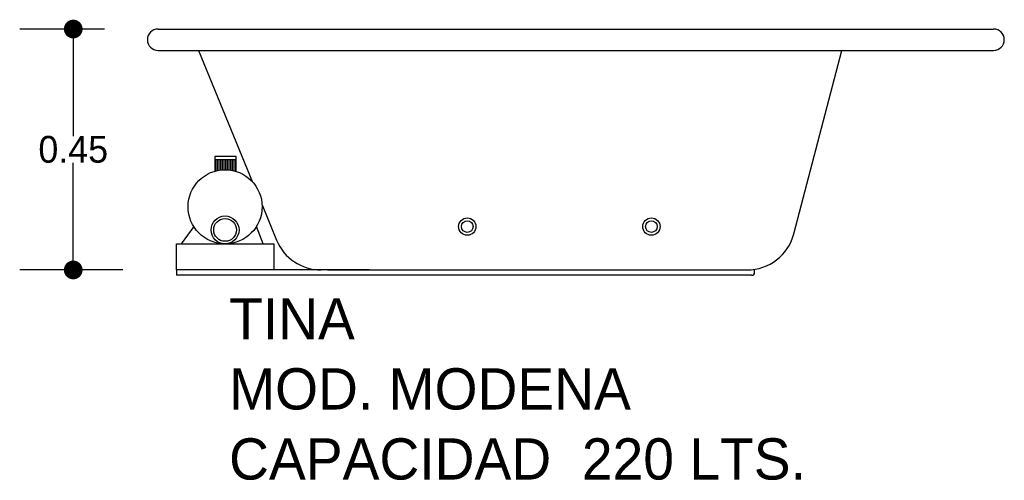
# Model space of a CAD drawing. Header units: millimetres. Extents: x 154.23 to 156.07, y 140.75 to 141.61.
import ezdxf

# ---------------------------------------------------------------- set-up
doc = ezdxf.new("R2010")
doc.units = ezdxf.units.MM
for name, color, linetype in [('cotas', 3, 'Continuous'), ('limies2', 2, 'Continuous'), ('limites', 1, 'Continuous')]:
    doc.layers.add(name, color=color, linetype=linetype)
doc.styles.add('77', font='txt')
doc.dimstyles.new('cotas1', dxfattribs={"dimtxt": 0.05, "dimasz": 0.035, "dimexe": 0.1, "dimexo": 0.1, "dimgap": 0, "dimtad": 0, "dimtih": 1, "dimtoh": 1, "dimzin": 1, "dimdsep": 46, "dimtxsty": 'Standard', "dimblk": 'DOT', "dimcen": 0.2, "dimadec": 0, "dimazin": 0, "dimtm": 1e-09, "dimtfac": 1, "dimtix": 1, "dimtmove": 0, "dimatfit": 3, "dimfxl": 0, "dimarcsym": 0})

# ---------------------------------------------------------------- blocks, each defined once
blk = doc.blocks.new('_Dot')
at = {"layer": 'limies2', "color": 0, "lineweight": -2}
blk.add_line((-0.5, 0), (-1, 0), dxfattribs=at)
at = {"layer": 'limies2', "color": 0, "const_width": 0.5}
blk.add_lwpolyline([(-0.25, 0, 1), (0.25, 0, 1)], format="xyb", close=True, dxfattribs=at)
blk = doc.blocks.new('*D1')
at = {"layer": 'cotas', "color": 0, "lineweight": -2}
for p, q in [((154.3879, 141.5947), (154.2295, 141.5947)), ((154.3295, 141.5597), (154.3295, 141.3947)), ((154.3295, 141.1797), (154.3295, 141.3447)), ((154.422, 141.1447), (154.2295, 141.1447))]:
    blk.add_line(p, q, dxfattribs=at)
at = {"layer": 'Defpoints', "color": 0}
for p in [(154.4879, 141.5947), (154.3295, 141.1447), (154.522, 141.1447)]:
    blk.add_point(p, dxfattribs=at)
at = {"layer": 'cotas', "color": 0, "lineweight": -2, "xscale": 0.035, "yscale": 0.035, "zscale": 0.035}
for p, rotation in [((154.3295, 141.5947), 90), ((154.3295, 141.1447), 270)]:
    blk.add_blockref('_Dot', p, dxfattribs=dict(at, rotation=rotation))
at = {"layer": 'cotas', "color": 0, "insert": (154.3295, 141.3697), "char_height": 0.05, "attachment_point": 5}
blk.add_mtext('0.45', dxfattribs=at)

msp = doc.modelspace()

# ---------------------------------------------------------------- hatches: boundary and pattern name
at = {"layer": 'limites'}
h = msp.add_hatch(dxfattribs=at)
h.set_pattern_fill('LINE', color=256, scale=0.000968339, angle=90, style=0)
h.set_pattern_definition([(90, (347.4056852, -61.136257), (0.003074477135, 2e-19), [])])
h.paths.add_polyline_path([(154.5938, 141.3291), (154.5938, 141.3502), (154.6337, 141.3502), (154.6337, 141.3287, 0.14758)])

# ---------------------------------------------------------------- linework, layer by layer
at = {"layer": 'limies2'}
for p, q in [((154.4879, 141.5947), (156.0479, 141.5947)), ((154.4879, 141.5547), (156.0479, 141.5547)), ((154.5633, 141.5547), (154.6645, 141.3089)), ((155.675, 141.2119), (155.7647, 141.5547)), ((154.6821, 141.2661), (154.7091, 141.2004)), ((154.7924, 141.1447), (154.522, 141.1447)), ((154.522, 141.1447), (154.522, 141.1347)), ((154.8821, 141.1447), (154.7924, 141.1447)), ((154.8045, 141.1447), (155.5879, 141.1447)), ((155.6018, 141.1407), (155.6018, 141.1447)), ((154.8581, 141.1347), (154.522, 141.1347)), ((155.5958, 141.1347), (154.8581, 141.1347))]:
    msp.add_line(p, q, dxfattribs=at)
for centre, radius in [((155.0652, 141.2257), 0.0162), ((155.0652, 141.2257), 0.0108), ((155.409, 141.2257), 0.0162), ((155.409, 141.2257), 0.0108)]:
    msp.add_circle(centre, radius, dxfattribs=at)
for centre, radius, start, end in [((154.4879, 141.5747), 0.02, 90, 270), ((156.0479, 141.5747), 0.02, 270, 90), ((155.5879, 141.2347), 0.09, 270, 345.3411), ((154.7924, 141.2347), 0.09, 202.3693, 270), ((155.5958, 141.1407), 0.006, 270, 0)]:
    msp.add_arc(centre, radius, start, end, dxfattribs=at)
at = {"layer": 'limites'}
for p, q in [((154.5938, 141.3569), (154.5938, 141.3283)), ((154.6337, 141.3569), (154.5938, 141.3569)), ((154.6337, 141.3502), (154.5938, 141.3502)), ((154.6337, 141.3283), (154.6337, 141.3569)), ((154.5547, 141.2256), (154.5312, 141.1935)), ((154.6839, 141.1935), (154.6715, 141.2258))]:
    msp.add_line(p, q, dxfattribs=at)
msp.add_lwpolyline([(154.704, 141.1447), (154.522, 141.1447), (154.522, 141.1935), (154.704, 141.1935)], close=True, dxfattribs=at)
for centre, radius in [((154.613, 141.2627), 0.0692), ((154.613, 141.2195), 0.026), ((154.613, 141.2195), 0.0213)]:
    msp.add_circle(centre, radius, dxfattribs=at)

# ---------------------------------------------------------------- texts
at = {"layer": 'limies2', "style": '77'}
for s, height, p in [('TINA', 0.07708, (154.6205, 141.0148)), ('MOD. MODENA', 0.077085, (154.6205, 140.884)), ('CAPACIDAD  220 LTS.', 0.077085, (154.6205, 140.7531))]:
    msp.add_text(s, height=height, dxfattribs=at).set_placement(p)

# ---------------------------------------------------------------- dimensions: what is measured, and where the dimension line sits
at = {"layer": 'cotas'}
dim = msp.add_linear_dim(base=(154.3295, 141.1447), p1=(154.4879, 141.5947), p2=(154.522, 141.1447), angle=90, dimstyle='cotas1', dxfattribs=at)
dim.commit()
dim.dimension.update_dxf_attribs({"geometry": '*D1', "text_midpoint": (154.3295, 141.3697)})

doc.saveas('drawing.dxf')
